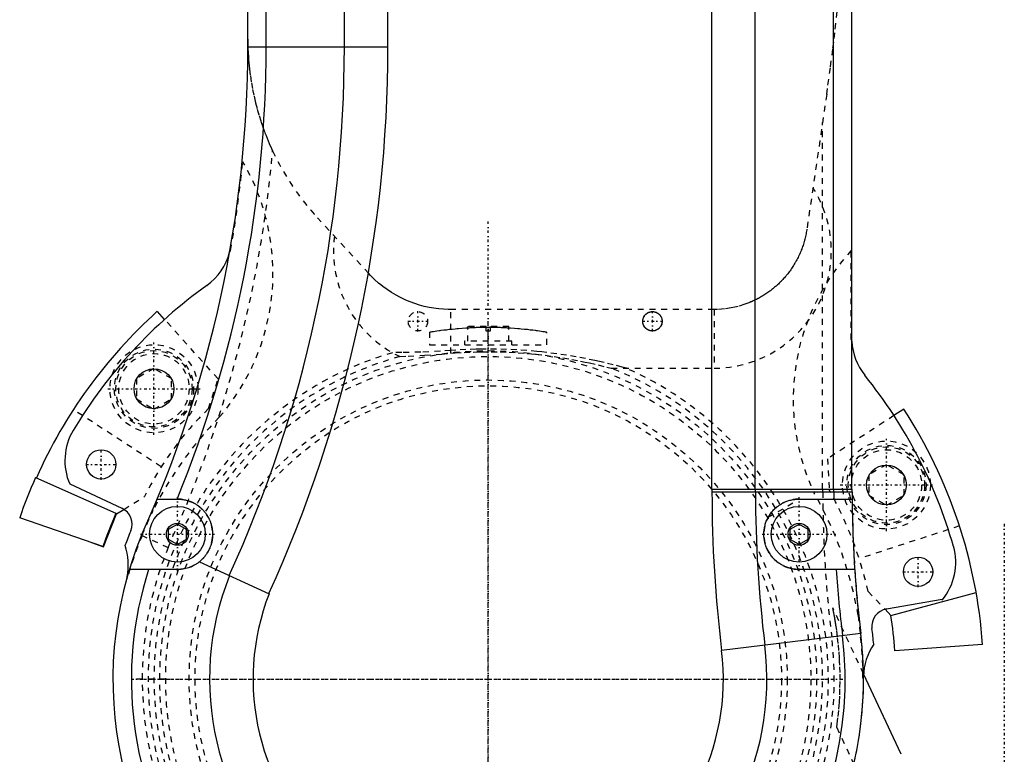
# Model space of a CAD drawing. Extents: x -484 to 152, y -5 to 754.
# Tile 6 of 14: x -168 to 0, y 317 to 442. Entities that reach past the tile are written whole.
import ezdxf

# ---------------------------------------------------------------- set-up
doc = ezdxf.new("R2010")
doc.units = 0
doc.linetypes.add('CENTER', pattern=[1.5, 0.45, -0.5, 0.05, -0.5])
doc.linetypes.add('DASHED', pattern=[2, 1, -1])
for name, color, linetype in [('AM_0', 7, 'CONTINUOUS'), ('AM_3', 7, 'DASHED'), ('AM_7', 7, 'CENTER')]:
    doc.layers.add(name, color=color, linetype=linetype)

msp = doc.modelspace()

# ---------------------------------------------------------------- linework, layer by layer
at = {"layer": 'AM_0', "color": 7, "linetype": 'CONTINUOUS'}
for p, q in [((-49.9, 362.4), (-49.9, 554.6)), ((-42.48, 362.4), (-42.48, 554.6)), ((-26, 362.4), (-26, 554.6)), ((-129, 437.8), (-129, 503)), ((-112.52, 437.8), (-112.52, 503)), ((-105.1, 437.8), (-105.1, 503)), ((-125.86, 437.8), (-125.86, 456)), ((-29.14, 362.4), (-29.14, 446)), ((-129, 437.8), (-105.1, 437.8)), ((-143.19, 391.32), (-144.42, 392.69)), ((-17.13, 376.02), (-18.81, 374.93)), ((-165.19, 364.37), (-151.49, 358.27)), ((-159.36, 363.28), (-150.48, 359.13)), ((-49.9, 362.4), (-26, 362.4)), ((-49.9, 361.93), (-25.95, 361.93)), ((-144.46, 360.7), (-141, 360.7)), ((-35, 360.7), (-25.95, 360.7)), ((-153.6, 352.53), (-151.37, 358.17)), ((-151.37, 358.17), (-150.12, 358.94)), ((-153.71, 352.63), (-167.9, 357.51)), ((-142.5, 355.57), (-141, 356.43)), ((-141, 356.43), (-139.5, 355.57)), ((-36.5, 355.57), (-35, 356.43)), ((-35, 356.43), (-33.5, 355.57)), ((-147.11, 354.53), (-147.15, 354.54)), ((-142.5, 353.83), (-142.5, 355.57)), ((-139.5, 355.57), (-139.5, 353.83)), ((-36.5, 353.83), (-36.5, 355.57)), ((-33.5, 355.57), (-33.5, 353.83)), ((-155.63, 353.29), (-153.6, 352.53)), ((-141, 352.97), (-142.5, 353.83)), ((-139.5, 353.83), (-141, 352.97)), ((-35, 352.97), (-36.5, 353.83)), ((-33.5, 353.83), (-35, 352.97)), ((-137.25, 350.01), (-125.36, 344.57)), ((-141, 348.7), (-149.21, 348.7)), ((-25.51, 348.7), (-35, 348.7)), ((-19.36, 340.87), (-4.8, 344.77)), ((-20.11, 341.97), (-10.61, 343.65)), ((-10.61, 343.65), (-10.61, 343.49)), ((-20.34, 341.92), (-19.36, 340.87)), ((-24.48, 337.8), (-48.2, 334.89)), ((-3.71, 335.89), (-18.67, 334.85)), ((-17.6, 317.2), (-23.99, 330.89))]:
    msp.add_line(p, q, dxfattribs=at)
for points in [[(-141, 360.7, 0), (-140.93, 360.7, 0), (-140.8, 360.7, 0), (-140.66, 360.69, 0), (-140.6, 360.69, 0), (-140.53, 360.68, 0), (-140.4, 360.67, 0), (-140.26, 360.65, 0), (-140.13, 360.64, 0), (-140, 360.62, 0), (-139.87, 360.59, 0), (-139.81, 360.58, 0), (-139.74, 360.57, 0), (-139.61, 360.54, 0), (-139.49, 360.51, 0), (-139.36, 360.47, 0), (-139.24, 360.43, 0), (-139.11, 360.4, 0), (-139.05, 360.37, 0), (-138.99, 360.35, 0), (-138.87, 360.31, 0), (-138.75, 360.26, 0), (-138.69, 360.24, 0), (-138.63, 360.21, 0), (-138.52, 360.16, 0), (-138.4, 360.11, 0), (-138.34, 360.08, 0), (-138.28, 360.05, 0), (-138.17, 359.99, 0), (-138.05, 359.93, 0), (-137.94, 359.86, 0), (-137.82, 359.79, 0), (-137.71, 359.72, 0), (-137.66, 359.68, 0), (-137.6, 359.64, 0), (-137.49, 359.57, 0), (-137.38, 359.49, 0), (-137.27, 359.4, 0), (-137.17, 359.32, 0), (-137.07, 359.23, 0), (-137.01, 359.19, 0), (-136.96, 359.14, 0), (-136.86, 359.05, 0), (-136.77, 358.95, 0), (-136.67, 358.85, 0), (-136.58, 358.75, 0), (-136.49, 358.65, 0), (-136.44, 358.6, 0), (-136.4, 358.55, 0), (-136.31, 358.44, 0), (-136.23, 358.34, 0), (-136.14, 358.23, 0), (-136.07, 358.11, 0), (-135.99, 358, 0), (-135.95, 357.94, 0), (-135.92, 357.89, 0), (-135.85, 357.77, 0), (-135.78, 357.65, 0), (-135.71, 357.54, 0), (-135.65, 357.42, 0), (-135.59, 357.3, 0), (-135.56, 357.24, 0), (-135.53, 357.18, 0), (-135.48, 357.06, 0), (-135.43, 356.93, 0), (-135.41, 356.87, 0), (-135.38, 356.81, 0), (-135.34, 356.68, 0), (-135.29, 356.56, 0), (-135.27, 356.49, 0), (-135.25, 356.43, 0), (-135.22, 356.3, 0), (-135.18, 356.16, 0), (-135.15, 356.03, 0), (-135.12, 355.89, 0), (-135.09, 355.76, 0), (-135.08, 355.69, 0), (-135.07, 355.62, 0), (-135.05, 355.48, 0), (-135.03, 355.34, 0), (-135.02, 355.2, 0), (-135.01, 355.05, 0), (-135, 354.91, 0), (-135, 354.84, 0), (-135, 354.77, 0), (-135, 354.63, 0), (-135, 354.48, 0), (-135.01, 354.34, 0), (-135.02, 354.2, 0), (-135.03, 354.06, 0), (-135.04, 353.98, 0), (-135.05, 353.91, 0), (-135.07, 353.77, 0), (-135.1, 353.63, 0), (-135.12, 353.49, 0), (-135.15, 353.35, 0), (-135.19, 353.21, 0), (-135.2, 353.15, 0), (-135.22, 353.08, 0), (-135.26, 352.94, 0), (-135.31, 352.81, 0), (-135.35, 352.68, 0), (-135.4, 352.55, 0), (-135.45, 352.42, 0), (-135.48, 352.35, 0), (-135.5, 352.29, 0), (-135.56, 352.17, 0), (-135.62, 352.04, 0), (-135.65, 351.98, 0), (-135.68, 351.92, 0), (-135.75, 351.8, 0), (-135.82, 351.67, 0), (-135.85, 351.61, 0), (-135.89, 351.55, 0), (-135.97, 351.43, 0), (-136.05, 351.32, 0), (-136.13, 351.2, 0), (-136.21, 351.08, 0), (-136.3, 350.97, 0), (-136.34, 350.92, 0), (-136.39, 350.86, 0), (-136.48, 350.75, 0), (-136.58, 350.65, 0), (-136.68, 350.54, 0), (-136.78, 350.44, 0), (-136.88, 350.34, 0), (-136.93, 350.29, 0), (-136.98, 350.24, 0), (-137.09, 350.15, 0), (-137.2, 350.06, 0), (-137.25, 350.01, 0)], [(-35, 348.7, 0), (-35.08, 348.7, 0), (-35.25, 348.71, 0), (-35.42, 348.71, 0), (-35.5, 348.72, 0), (-35.58, 348.73, 0), (-35.75, 348.75, 0), (-35.92, 348.77, 0), (-36.09, 348.8, 0), (-36.26, 348.83, 0), (-36.43, 348.87, 0), (-36.51, 348.89, 0), (-36.59, 348.92, 0), (-36.76, 348.96, 0), (-36.92, 349.02, 0), (-37.09, 349.07, 0), (-37.25, 349.14, 0), (-37.41, 349.21, 0), (-37.49, 349.24, 0), (-37.57, 349.28, 0), (-37.72, 349.35, 0), (-37.88, 349.43, 0), (-37.95, 349.48, 0), (-38.03, 349.52, 0), (-38.18, 349.61, 0), (-38.32, 349.7, 0), (-38.39, 349.75, 0), (-38.46, 349.8, 0), (-38.6, 349.9, 0), (-38.74, 350, 0), (-38.87, 350.11, 0), (-38.99, 350.22, 0), (-39.12, 350.34, 0), (-39.18, 350.39, 0), (-39.24, 350.45, 0), (-39.36, 350.58, 0), (-39.48, 350.7, 0), (-39.59, 350.84, 0), (-39.7, 350.97, 0), (-39.81, 351.11, 0), (-39.86, 351.18, 0), (-39.91, 351.26, 0), (-40.01, 351.4, 0), (-40.11, 351.56, 0), (-40.2, 351.71, 0), (-40.29, 351.87, 0), (-40.37, 352.03, 0), (-40.41, 352.11, 0), (-40.45, 352.19, 0), (-40.53, 352.36, 0), (-40.59, 352.53, 0), (-40.66, 352.7, 0), (-40.71, 352.87, 0), (-40.77, 353.05, 0), (-40.79, 353.13, 0), (-40.81, 353.22, 0), (-40.86, 353.4, 0), (-40.89, 353.57, 0), (-40.92, 353.75, 0), (-40.95, 353.93, 0), (-40.97, 354.1, 0), (-40.98, 354.19, 0), (-40.99, 354.28, 0), (-40.99, 354.45, 0), (-41, 354.63, 0), (-41, 354.71, 0), (-41, 354.8, 0), (-40.99, 354.98, 0), (-40.98, 355.16, 0), (-40.98, 355.25, 0), (-40.97, 355.34, 0), (-40.94, 355.51, 0), (-40.92, 355.69, 0), (-40.88, 355.87, 0), (-40.85, 356.05, 0), (-40.8, 356.22, 0), (-40.78, 356.31, 0), (-40.75, 356.4, 0), (-40.7, 356.57, 0), (-40.64, 356.75, 0), (-40.58, 356.92, 0), (-40.51, 357.08, 0), (-40.43, 357.25, 0), (-40.39, 357.33, 0), (-40.35, 357.41, 0), (-40.27, 357.57, 0), (-40.18, 357.73, 0), (-40.09, 357.88, 0), (-39.99, 358.03, 0), (-39.89, 358.17, 0), (-39.84, 358.24, 0), (-39.79, 358.31, 0), (-39.68, 358.45, 0), (-39.57, 358.58, 0), (-39.46, 358.71, 0), (-39.35, 358.84, 0), (-39.23, 358.96, 0), (-39.17, 359.02, 0), (-39.11, 359.07, 0), (-38.98, 359.19, 0), (-38.85, 359.3, 0), (-38.72, 359.41, 0), (-38.58, 359.51, 0), (-38.44, 359.61, 0), (-38.37, 359.66, 0), (-38.3, 359.71, 0), (-38.15, 359.8, 0), (-38.01, 359.89, 0), (-37.93, 359.94, 0), (-37.85, 359.98, 0), (-37.7, 360.06, 0), (-37.54, 360.13, 0), (-37.46, 360.17, 0), (-37.38, 360.21, 0), (-37.22, 360.27, 0), (-37.06, 360.33, 0), (-36.9, 360.39, 0), (-36.74, 360.44, 0), (-36.57, 360.49, 0), (-36.49, 360.51, 0), (-36.4, 360.53, 0), (-36.24, 360.57, 0), (-36.07, 360.6, 0), (-35.9, 360.63, 0), (-35.74, 360.65, 0), (-35.57, 360.67, 0), (-35.49, 360.68, 0), (-35.41, 360.69, 0), (-35.24, 360.7, 0), (-35.08, 360.7, 0), (-35, 360.7, 0)], [(-137.25, 350.01, 0), (-137.35, 349.94, 0), (-137.53, 349.8, 0), (-137.73, 349.67, 0), (-137.82, 349.61, 0), (-137.92, 349.55, 0), (-138.12, 349.44, 0), (-138.31, 349.34, 0), (-138.51, 349.24, 0), (-138.71, 349.15, 0), (-138.91, 349.07, 0), (-139.02, 349.04, 0), (-139.12, 349, 0), (-139.34, 348.94, 0), (-139.55, 348.88, 0), (-139.77, 348.83, 0), (-139.99, 348.79, 0), (-140.21, 348.75, 0), (-140.33, 348.74, 0), (-140.44, 348.73, 0), (-140.66, 348.71, 0), (-140.89, 348.7, 0), (-141, 348.7, 0)]]:
    msp.add_polyline3d(points, dxfattribs=at)
for centre, radius in [((-145, 379.5), 3.4), ((-154, 366.6), 2.5), ((-20.1, 363.1), 3.4), ((-141, 354.7), 4.75), ((-35, 354.7), 4.75), ((-141, 354.7), 1.88), ((-35, 354.7), 1.88), ((-14.7, 348.3), 2.5)]:
    msp.add_circle(centre, radius, dxfattribs=at)
for centre, radius, start, end in [((-329, 437.8), 200, 335.4, 0), ((-329, 437.8), 203.14, 337.6952, 0), ((-329, 437.8), 216.48, 335.4, 0), ((-329, 437.8), 223.9, 335.4, 0), ((-141.81, 405.24), 10, 305.5691, 345.8066), ((-131.63, 402.67), 0.5, 152.2108, 165.8066), ((-88, 330), 82.5, 125.5691, 149.0719), ((-88, 330), 84.35, 131.9868, 156), ((-26.49, 387.57), 0.5, 2.7294, 12.5315), ((-16, 388.07), 10, 182.7294, 218.8877), ((-88, 330), 82.5, 15.9281, 38.8877), ((-88, 330), 84.5, 4, 33), ((-150.19, 367.26), 10, 149.0719, 203.4855), ((-88, 330), 84.5, 156, 161), ((174, 362.4), 223.9, 180, 180.1203), ((172.05, 361.93), 221.9, 180, 187), ((174, 362.4), 216.48, 180, 180.1245), ((172.05, 361.93), 214.48, 180, 187), ((174, 362.4), 203.14, 180, 180.1326), ((172.05, 361.93), 201.14, 180, 180.3503), ((174, 362.4), 200, 180, 180.1347), ((172.05, 361.93), 198, 180, 187), ((-88, 330), 69.5, 156, 161), ((-151.74, 356.41), 3, 337.4922, 65), ((-88, 330), 64, 157.4667, 7), ((-88, 330), 66, 157.4919, 159.8005), ((-159.38, 349.5), 10, 348.2671, 19.2011), ((-18.28, 349.9), 10, 320.144, 15.928), ((-88, 330), 60.86, 162.1043, 262.4461), ((-88, 330), 47.52, 158.1838, 7), ((172.05, 361.93), 201.14, 183.7712, 187), ((-149.1, 347.37), 0.5, 168.2671, 181.8099), ((-88, 330), 40.1, 158.6996, 7), ((-19.59, 339.02), 3, 100, 187.5081), ((-88, 330), 69.5, 4, 9), ((-88, 330), 66, 5.1995, 7.5081), ((-88, 330), 60.86, 277.5539, 7), ((-14, 330.36), 10, 145.7989, 179.2371), ((-24.5, 330.5), 0.5, 355.2756, 359.2371)]:
    msp.add_arc(centre, radius, start, end, dxfattribs=at)
at = {"layer": 'AM_3', "color": 6, "linetype": 'DASHED'}
for p, q in [((-30.29, 429.7), (-33.67, 406.68)), ((-31, 362.4), (-31, 424.87)), ((-108.38, 399.14), (-117.12, 408.64)), ((-26.1, 387.89), (-26.1, 403.05)), ((-49.5, 393), (-94.4, 393)), ((-94.4, 385.54), (-94.4, 393)), ((-49.5, 393), (-49.5, 383)), ((-134.05, 381.18), (-143.19, 391.32)), ((-91.5, 387.6), (-91.5, 390.1)), ((-88.35, 390.1), (-91.5, 390.1)), ((-88.35, 389.3), (-88.35, 390.1)), ((-88.35, 390), (-87.65, 390)), ((-84.5, 390.1), (-87.65, 390.1)), ((-87.65, 390.1), (-87.65, 389.3)), ((-84.5, 387.6), (-84.5, 390.1)), ((-98, 389.16), (-98, 387)), ((-87.65, 389.3), (-88.35, 389.3)), ((-88, 387.6), (-88, 389.3)), ((-78, 387), (-78, 389.16)), ((-98, 387), (-78, 387)), ((-92.05, 387.6), (-92.05, 387)), ((-83.95, 387.6), (-92.05, 387.6)), ((-83.95, 387), (-83.95, 387.6)), ((-145, 382.96), (-148, 381.23)), ((-142, 381.23), (-145, 382.96)), ((-67.02, 383), (-49.5, 383)), ((-148, 381.23), (-148, 377.77)), ((-142, 377.77), (-142, 381.23)), ((-135.7, 376.12), (-134.05, 381.18)), ((-148, 377.77), (-145, 376.04)), ((-145, 376.04), (-142, 377.77)), ((-143.76, 366.21), (-158.74, 375.94)), ((-18.81, 374.93), (-30.13, 367.58)), ((-30.13, 367.58), (-29.85, 362.27)), ((-20.1, 366.56), (-23.1, 364.83)), ((-17.1, 364.83), (-20.1, 366.56)), ((-23.1, 364.83), (-23.1, 361.37)), ((-17.1, 361.37), (-17.1, 364.83)), ((-150.12, 358.94), (-146.6, 361.12)), ((-49.9, 361.93), (-42.48, 361.93)), ((-29.14, 361.93), (-26, 361.93)), ((-23.1, 361.37), (-20.1, 359.64)), ((-20.1, 359.64), (-17.1, 361.37)), ((-36.04, 360), (-40.37, 357.5)), ((-7.64, 356.11), (-24.75, 350.55)), ((-147.11, 354.53), (-142.56, 352.44)), ((-23.2, 344.96), (-20.34, 341.92)), ((-23.99, 330.89), (-29.25, 342.17)), ((-143, 330), (-148, 330)), ((-28.57, 321.78), (-25.66, 315.54))]:
    msp.add_line(p, q, dxfattribs=at)
for points in [[(-30.29, 429.7, 0), (-30.07, 431.25, 0), (-29.63, 434.38, 0), (-29.22, 437.57, 0), (-29.01, 439.18, 0), (-28.82, 440.8, 0), (-28.44, 444.08, 0), (-28.09, 447.38, 0), (-27.07, 459.11, 0), (-26.11, 479.03, 0), (-26, 488.5, 0)], [(-129, 439.1, 0), (-129, 438.89, 0), (-129, 438.46, 0), (-128.99, 438.02, 0), (-128.98, 437.8, 0)], [(-128.98, 437.8, 0), (-128.97, 437.52, 0), (-128.94, 436.83, 0), (-128.89, 436, 0), (-128.86, 435.54, 0), (-128.82, 435.04, 0), (-128.71, 433.96, 0), (-128.56, 432.81, 0), (-128.38, 431.66, 0), (-128.17, 430.51, 0), (-127.94, 429.37, 0), (-127.81, 428.8, 0), (-127.67, 428.25, 0), (-127.39, 427.16, 0), (-127.08, 426.1, 0), (-126.76, 425.08, 0), (-126.42, 424.09, 0), (-126.07, 423.13, 0), (-125.89, 422.66, 0), (-125.71, 422.2, 0), (-125.33, 421.31, 0), (-124.96, 420.46, 0), (-124.77, 420.05, 0)], [(-33.67, 406.68, 0), (-33.69, 406.56, 0), (-33.72, 406.34, 0), (-33.76, 406.12, 0), (-33.78, 406.01, 0), (-33.8, 405.89, 0), (-33.85, 405.67, 0), (-33.9, 405.45, 0), (-33.95, 405.23, 0), (-34, 405.01, 0), (-34.06, 404.8, 0), (-34.09, 404.69, 0), (-34.12, 404.58, 0), (-34.19, 404.37, 0), (-34.25, 404.15, 0), (-34.32, 403.94, 0), (-34.39, 403.73, 0), (-34.47, 403.52, 0), (-34.51, 403.41, 0), (-34.55, 403.31, 0), (-34.63, 403.1, 0), (-34.71, 402.89, 0), (-34.75, 402.79, 0), (-34.8, 402.69, 0), (-34.89, 402.48, 0), (-34.98, 402.28, 0), (-35.03, 402.18, 0), (-35.07, 402.08, 0), (-35.17, 401.88, 0), (-35.27, 401.68, 0), (-35.38, 401.48, 0), (-35.48, 401.29, 0), (-35.59, 401.09, 0), (-35.64, 401, 0), (-35.7, 400.9, 0), (-35.81, 400.71, 0), (-35.93, 400.52, 0), (-36.05, 400.34, 0), (-36.17, 400.16, 0), (-36.29, 399.97, 0), (-36.35, 399.88, 0), (-36.41, 399.79, 0), (-36.54, 399.62, 0), (-36.67, 399.44, 0), (-36.8, 399.27, 0), (-36.93, 399.1, 0), (-37.07, 398.93, 0), (-37.14, 398.84, 0), (-37.21, 398.76, 0), (-37.34, 398.6, 0), (-37.49, 398.43, 0), (-37.63, 398.27, 0), (-37.77, 398.11, 0), (-37.92, 397.96, 0), (-38, 397.88, 0), (-38.07, 397.8, 0), (-38.22, 397.65, 0), (-38.37, 397.5, 0), (-38.53, 397.35, 0), (-38.69, 397.21, 0), (-38.84, 397.06, 0), (-38.92, 396.99, 0), (-39, 396.92, 0), (-39.17, 396.79, 0), (-39.33, 396.65, 0), (-39.41, 396.58, 0), (-39.49, 396.52, 0), (-39.66, 396.39, 0), (-39.82, 396.26, 0), (-39.91, 396.19, 0), (-39.99, 396.13, 0), (-40.16, 396.01, 0), (-40.33, 395.89, 0), (-40.5, 395.77, 0), (-40.68, 395.65, 0), (-40.85, 395.54, 0), (-40.94, 395.48, 0), (-41.03, 395.43, 0), (-41.2, 395.32, 0), (-41.38, 395.21, 0), (-41.56, 395.11, 0), (-41.74, 395.01, 0), (-41.92, 394.91, 0), (-42.01, 394.86, 0), (-42.1, 394.82, 0), (-42.28, 394.72, 0), (-42.46, 394.63, 0), (-42.65, 394.54, 0), (-42.83, 394.46, 0), (-43.02, 394.37, 0), (-43.11, 394.33, 0), (-43.2, 394.29, 0), (-43.39, 394.21, 0), (-43.58, 394.14, 0), (-44.24, 393.89, 0), (-45.39, 393.54, 0), (-45.97, 393.39, 0), (-46.56, 393.27, 0), (-47.73, 393.1, 0), (-48.91, 393.01, 0), (-49.5, 393, 0)], [(-131.94, 403.06, 0), (-131.95, 403.05, 0), (-131.96, 403.04, 0), (-131.98, 403.02, 0), (-131.99, 403.01, 0), (-131.99, 403.01, 0), (-132, 402.99, 0), (-132.02, 402.98, 0), (-132.03, 402.97, 0), (-132.03, 402.96, 0), (-132.04, 402.94, 0), (-132.05, 402.94, 0), (-132.05, 402.93, 0), (-132.05, 402.93, 0), (-132.06, 402.92, 0), (-132.06, 402.91, 0), (-132.06, 402.91, 0), (-132.07, 402.9, 0), (-132.07, 402.9, 0), (-132.07, 402.9, 0), (-132.07, 402.9, 0), (-132.07, 402.9, 0), (-132.07, 402.9, 0)], [(-94.4, 393, 0), (-94.81, 393, 0), (-95.63, 393.04, 0), (-96.45, 393.11, 0), (-96.86, 393.16, 0), (-97.27, 393.22, 0), (-98.09, 393.36, 0), (-98.91, 393.54, 0), (-99.73, 393.76, 0), (-100.54, 394.02, 0), (-101.34, 394.31, 0), (-101.74, 394.48, 0), (-102.14, 394.65, 0), (-102.94, 395.03, 0), (-103.72, 395.44, 0), (-104.49, 395.9, 0), (-105.25, 396.4, 0), (-105.98, 396.94, 0), (-106.34, 397.22, 0), (-106.7, 397.52, 0), (-107.39, 398.13, 0), (-108.06, 398.79, 0), (-108.38, 399.14, 0)], [(-60, 392.65, 0), (-59.99, 392.65, 0), (-59.97, 392.65, 0), (-59.94, 392.65, 0), (-59.93, 392.65, 0), (-59.92, 392.65, 0), (-59.9, 392.65, 0), (-59.88, 392.65, 0), (-59.85, 392.64, 0), (-59.83, 392.64, 0), (-59.81, 392.64, 0), (-59.8, 392.64, 0), (-59.79, 392.64, 0), (-59.77, 392.63, 0), (-59.75, 392.63, 0), (-59.73, 392.63, 0), (-59.71, 392.62, 0), (-59.69, 392.62, 0), (-59.68, 392.62, 0), (-59.67, 392.62, 0), (-59.65, 392.61, 0), (-59.63, 392.61, 0), (-59.62, 392.61, 0), (-59.61, 392.6, 0), (-59.6, 392.6, 0), (-59.58, 392.6, 0), (-59.57, 392.59, 0), (-59.56, 392.59, 0), (-59.55, 392.59, 0), (-59.53, 392.58, 0), (-59.52, 392.58, 0), (-59.5, 392.57, 0), (-59.49, 392.57, 0), (-59.48, 392.57, 0), (-59.47, 392.56, 0), (-59.46, 392.56, 0), (-59.44, 392.55, 0), (-59.39, 392.53, 0), (-59.31, 392.5, 0), (-59.23, 392.46, 0), (-59.15, 392.42, 0), (-59.12, 392.4, 0), (-59.09, 392.37, 0), (-59.02, 392.33, 0), (-58.97, 392.29, 0), (-58.91, 392.24, 0), (-58.86, 392.19, 0), (-58.8, 392.14, 0), (-58.78, 392.11, 0), (-58.75, 392.08, 0), (-58.71, 392.03, 0), (-58.66, 391.97, 0), (-58.64, 391.94, 0), (-58.62, 391.9, 0), (-58.58, 391.84, 0), (-58.54, 391.77, 0), (-58.53, 391.74, 0), (-58.51, 391.71, 0), (-58.48, 391.64, 0), (-58.45, 391.56, 0), (-58.42, 391.49, 0), (-58.4, 391.41, 0), (-58.39, 391.34, 0), (-58.38, 391.3, 0), (-58.37, 391.26, 0), (-58.36, 391.18, 0), (-58.35, 391.1, 0), (-58.35, 391.02, 0), (-58.35, 390.94, 0), (-58.36, 390.86, 0), (-58.36, 390.81, 0), (-58.37, 390.77, 0), (-58.38, 390.68, 0), (-58.4, 390.59, 0), (-58.43, 390.5, 0), (-58.46, 390.41, 0), (-58.5, 390.31, 0), (-58.52, 390.27, 0), (-58.54, 390.22, 0), (-58.6, 390.13, 0), (-58.66, 390.04, 0), (-58.72, 389.96, 0), (-58.8, 389.87, 0), (-58.84, 389.83, 0), (-58.85, 389.81, 0), (-58.87, 389.8, 0), (-58.88, 389.79, 0), (-58.88, 389.79, 0), (-58.9, 389.77, 0), (-58.91, 389.76, 0), (-58.92, 389.75, 0), (-58.92, 389.75, 0), (-58.94, 389.74, 0), (-58.95, 389.72, 0), (-58.96, 389.72, 0), (-58.97, 389.71, 0), (-58.99, 389.7, 0), (-59, 389.69, 0), (-59.02, 389.67, 0), (-59.03, 389.66, 0), (-59.05, 389.65, 0), (-59.06, 389.64, 0), (-59.07, 389.64, 0), (-59.08, 389.63, 0), (-59.1, 389.62, 0), (-59.12, 389.6, 0), (-59.14, 389.59, 0), (-59.16, 389.58, 0), (-59.17, 389.58, 0), (-59.17, 389.57, 0), (-59.19, 389.56, 0), (-59.21, 389.55, 0), (-59.23, 389.54, 0), (-59.25, 389.53, 0), (-59.27, 389.52, 0), (-59.28, 389.52, 0), (-59.29, 389.51, 0), (-59.31, 389.5, 0), (-59.33, 389.49, 0), (-59.35, 389.48, 0), (-59.37, 389.47, 0), (-59.39, 389.47, 0), (-59.4, 389.46, 0), (-59.41, 389.46, 0), (-59.43, 389.45, 0), (-59.45, 389.44, 0), (-59.48, 389.44, 0), (-59.5, 389.43, 0), (-59.52, 389.42, 0), (-59.53, 389.42, 0), (-59.54, 389.42, 0), (-59.56, 389.41, 0), (-59.58, 389.4, 0), (-59.6, 389.4, 0), (-59.61, 389.4, 0), (-59.63, 389.39, 0), (-59.65, 389.39, 0), (-59.66, 389.38, 0), (-59.67, 389.38, 0), (-59.7, 389.38, 0), (-59.72, 389.37, 0), (-59.74, 389.37, 0), (-59.76, 389.37, 0), (-59.79, 389.36, 0), (-59.8, 389.36, 0), (-59.81, 389.36, 0), (-59.83, 389.36, 0), (-59.85, 389.36, 0), (-59.88, 389.35, 0), (-59.9, 389.35, 0), (-59.92, 389.35, 0), (-59.93, 389.35, 0), (-59.94, 389.35, 0), (-59.97, 389.35, 0), (-59.99, 389.35, 0), (-60, 389.35, 0), (-60.01, 389.35, 0), (-60.03, 389.35, 0), (-60.06, 389.35, 0), (-60.07, 389.35, 0), (-60.08, 389.35, 0), (-60.1, 389.35, 0), (-60.12, 389.35, 0), (-60.15, 389.36, 0), (-60.17, 389.36, 0), (-60.19, 389.36, 0), (-60.2, 389.36, 0), (-60.21, 389.36, 0), (-60.24, 389.37, 0), (-60.26, 389.37, 0), (-60.28, 389.37, 0), (-60.3, 389.38, 0), (-60.33, 389.38, 0), (-60.34, 389.38, 0), (-60.35, 389.39, 0), (-60.37, 389.39, 0), (-60.39, 389.4, 0), (-60.4, 389.4, 0), (-60.42, 389.4, 0), (-60.44, 389.41, 0), (-60.46, 389.42, 0), (-60.47, 389.42, 0), (-60.48, 389.42, 0), (-60.5, 389.43, 0), (-60.52, 389.44, 0), (-60.55, 389.44, 0), (-60.57, 389.45, 0), (-60.59, 389.46, 0), (-60.6, 389.46, 0), (-60.61, 389.47, 0), (-60.63, 389.47, 0), (-60.65, 389.48, 0), (-60.67, 389.49, 0), (-60.69, 389.5, 0), (-60.71, 389.51, 0), (-60.72, 389.52, 0), (-60.73, 389.52, 0), (-60.75, 389.53, 0), (-60.77, 389.54, 0), (-60.79, 389.55, 0), (-60.81, 389.56, 0), (-60.83, 389.57, 0), (-60.83, 389.58, 0), (-60.84, 389.58, 0), (-60.86, 389.59, 0), (-60.88, 389.6, 0), (-60.9, 389.62, 0), (-60.92, 389.63, 0), (-60.93, 389.64, 0), (-60.94, 389.64, 0), (-60.95, 389.65, 0), (-60.97, 389.66, 0), (-60.98, 389.67, 0), (-61, 389.69, 0), (-61.01, 389.7, 0), (-61.03, 389.71, 0), (-61.04, 389.72, 0), (-61.05, 389.72, 0), (-61.06, 389.74, 0), (-61.08, 389.75, 0), (-61.08, 389.75, 0), (-61.09, 389.76, 0), (-61.1, 389.77, 0), (-61.12, 389.79, 0), (-61.12, 389.79, 0), (-61.13, 389.8, 0), (-61.15, 389.81, 0), (-61.16, 389.83, 0), (-61.2, 389.87, 0), (-61.28, 389.96, 0), (-61.34, 390.04, 0), (-61.4, 390.13, 0), (-61.46, 390.22, 0), (-61.48, 390.27, 0), (-61.5, 390.31, 0), (-61.54, 390.41, 0), (-61.57, 390.5, 0), (-61.6, 390.59, 0), (-61.62, 390.68, 0), (-61.63, 390.77, 0), (-61.64, 390.81, 0), (-61.64, 390.86, 0), (-61.65, 390.94, 0), (-61.65, 391.02, 0), (-61.65, 391.1, 0), (-61.64, 391.18, 0), (-61.63, 391.26, 0), (-61.62, 391.3, 0), (-61.61, 391.34, 0), (-61.6, 391.41, 0), (-61.58, 391.49, 0), (-61.55, 391.56, 0), (-61.52, 391.64, 0), (-61.49, 391.71, 0), (-61.47, 391.74, 0), (-61.46, 391.77, 0), (-61.42, 391.84, 0), (-61.38, 391.9, 0), (-61.36, 391.94, 0), (-61.34, 391.97, 0), (-61.29, 392.03, 0), (-61.25, 392.08, 0), (-61.22, 392.11, 0), (-61.2, 392.14, 0), (-61.14, 392.19, 0), (-61.09, 392.24, 0), (-61.03, 392.29, 0), (-60.98, 392.33, 0), (-60.91, 392.37, 0), (-60.88, 392.4, 0), (-60.85, 392.42, 0), (-60.77, 392.46, 0), (-60.69, 392.5, 0), (-60.61, 392.53, 0), (-60.56, 392.55, 0), (-60.54, 392.56, 0), (-60.53, 392.56, 0), (-60.52, 392.57, 0), (-60.51, 392.57, 0), (-60.5, 392.57, 0), (-60.48, 392.58, 0), (-60.47, 392.58, 0), (-60.45, 392.59, 0), (-60.44, 392.59, 0), (-60.43, 392.59, 0), (-60.42, 392.6, 0), (-60.4, 392.6, 0), (-60.39, 392.6, 0), (-60.38, 392.61, 0), (-60.37, 392.61, 0), (-60.35, 392.61, 0), (-60.33, 392.62, 0), (-60.32, 392.62, 0), (-60.31, 392.62, 0), (-60.29, 392.62, 0), (-60.27, 392.63, 0), (-60.25, 392.63, 0), (-60.23, 392.63, 0), (-60.21, 392.64, 0), (-60.2, 392.64, 0), (-60.19, 392.64, 0), (-60.17, 392.64, 0), (-60.15, 392.64, 0), (-60.12, 392.65, 0), (-60.1, 392.65, 0), (-60.08, 392.65, 0), (-60.07, 392.65, 0), (-60.06, 392.65, 0), (-60.03, 392.65, 0), (-60.01, 392.65, 0), (-60, 392.65, 0)], [(-98, 389.16, 0), (-97.99, 389.16, 0), (-97.95, 389.17, 0), (-97.86, 389.18, 0), (-97.8, 389.19, 0), (-97.73, 389.21, 0), (-97.55, 389.24, 0), (-97.32, 389.27, 0), (-97.05, 389.31, 0), (-96.74, 389.36, 0), (-96.39, 389.41, 0), (-96.2, 389.44, 0), (-96, 389.46, 0), (-95.59, 389.52, 0), (-95.14, 389.57, 0), (-94.67, 389.63, 0), (-94.17, 389.68, 0), (-93.62, 389.74, 0), (-93.34, 389.76, 0), (-93.05, 389.79, 0), (-92.45, 389.83, 0), (-91.82, 389.88, 0), (-91.5, 389.9, 0)], [(-91.5, 389.9, 0), (-91.42, 389.9, 0), (-91.25, 389.91, 0), (-91.07, 389.92, 0), (-90.99, 389.93, 0), (-90.9, 389.93, 0), (-90.72, 389.94, 0), (-90.55, 389.95, 0), (-90.37, 389.95, 0), (-90.2, 389.96, 0), (-90.02, 389.97, 0), (-89.93, 389.97, 0), (-89.84, 389.97, 0), (-89.67, 389.98, 0), (-89.49, 389.98, 0), (-89.31, 389.99, 0), (-89.14, 389.99, 0), (-88.96, 389.99, 0), (-88.87, 389.99, 0), (-88.78, 389.99, 0), (-88.61, 390, 0), (-88.43, 390, 0), (-88.35, 390, 0)], [(-87.65, 390, 0), (-87.57, 390, 0), (-87.39, 390, 0), (-87.22, 389.99, 0), (-87.13, 389.99, 0), (-87.04, 389.99, 0), (-86.86, 389.99, 0), (-86.69, 389.99, 0), (-86.51, 389.98, 0), (-86.33, 389.98, 0), (-86.16, 389.97, 0), (-86.07, 389.97, 0), (-85.98, 389.97, 0), (-85.8, 389.96, 0), (-85.63, 389.95, 0), (-85.45, 389.95, 0), (-85.28, 389.94, 0), (-85.1, 389.93, 0), (-85.01, 389.93, 0), (-84.93, 389.92, 0), (-84.75, 389.91, 0), (-84.58, 389.9, 0), (-84.5, 389.9, 0)], [(-84.5, 389.9, 0), (-84.18, 389.88, 0), (-83.55, 389.83, 0), (-82.95, 389.79, 0), (-82.66, 389.76, 0), (-82.38, 389.74, 0), (-81.83, 389.68, 0), (-81.33, 389.63, 0), (-80.86, 389.57, 0), (-80.41, 389.52, 0), (-80, 389.46, 0), (-79.8, 389.44, 0), (-79.61, 389.41, 0), (-79.26, 389.36, 0), (-78.95, 389.31, 0), (-78.68, 389.27, 0), (-78.45, 389.24, 0), (-78.27, 389.21, 0), (-78.2, 389.19, 0), (-78.14, 389.18, 0), (-78.05, 389.17, 0), (-78.01, 389.16, 0), (-78, 389.16, 0)], [(-26, 387.68, 0), (-26, 387.68, 0), (-26, 387.68, 0), (-26, 387.69, 0), (-26, 387.69, 0), (-26, 387.7, 0), (-26.01, 387.7, 0), (-26.01, 387.71, 0), (-26.01, 387.73, 0), (-26.02, 387.74, 0), (-26.02, 387.75, 0), (-26.02, 387.76, 0), (-26.03, 387.77, 0), (-26.03, 387.78, 0), (-26.04, 387.79, 0), (-26.07, 387.84, 0), (-26.1, 387.89, 0)], [(-64.44, 383, 0), (-65.18, 383.2, 0), (-66.69, 383.59, 0), (-68.23, 383.97, 0), (-69.01, 384.14, 0), (-69.8, 384.31, 0), (-71.39, 384.64, 0), (-73, 384.94, 0), (-74.65, 385.21, 0), (-76.31, 385.46, 0), (-78, 385.68, 0), (-78.85, 385.77, 0), (-79.7, 385.86, 0), (-81.43, 386.01, 0), (-83.15, 386.13, 0), (-84.88, 386.21, 0), (-86.61, 386.26, 0), (-88.35, 386.27, 0), (-89.21, 386.26, 0), (-90.08, 386.24, 0), (-91.81, 386.18, 0), (-93.54, 386.09, 0), (-94.4, 386.03, 0)], [(-94.4, 386.03, 0), (-96.16, 385.9, 0), (-99.5, 385.74, 0), (-102.73, 385.66, 0), (-104.35, 385.65, 0)], [(-103.06, 384.97, 0), (-101.67, 385.05, 0), (-98.86, 385.21, 0), (-95.94, 385.41, 0), (-94.4, 385.54, 0)], [(-94.4, 385.54, 0), (-93.63, 385.6, 0), (-92.1, 385.69, 0), (-90.57, 385.76, 0), (-89.8, 385.78, 0), (-89.04, 385.79, 0), (-87.5, 385.8, 0), (-85.96, 385.77, 0), (-84.43, 385.72, 0), (-82.89, 385.63, 0), (-81.36, 385.52, 0), (-80.6, 385.45, 0), (-79.83, 385.37, 0), (-78.3, 385.2, 0), (-76.78, 384.99, 0), (-75.26, 384.76, 0), (-73.75, 384.5, 0), (-72.25, 384.22, 0), (-71.5, 384.06, 0), (-70.75, 383.9, 0), (-69.25, 383.56, 0), (-67.76, 383.19, 0), (-67.02, 383, 0)], [(-149.6, 347.35, 0), (-149.6, 347.35, 0), (-149.6, 347.35, 0), (-149.6, 347.34, 0), (-149.6, 347.34, 0), (-149.6, 347.34, 0), (-149.6, 347.33, 0), (-149.6, 347.32, 0), (-149.6, 347.31, 0), (-149.6, 347.3, 0), (-149.6, 347.29, 0), (-149.6, 347.28, 0), (-149.6, 347.27, 0), (-149.59, 347.26, 0), (-149.59, 347.25, 0), (-149.57, 347.2, 0), (-149.55, 347.15, 0)], [(-28.57, 321.78, 0), (-28.48, 322.41, 0), (-28.34, 323.66, 0), (-28.22, 324.9, 0), (-28.17, 325.51, 0), (-28.13, 326.11, 0), (-28.06, 327.33, 0), (-28.02, 328.58, 0), (-28, 329.85, 0), (-28.01, 331.12, 0), (-28.05, 332.39, 0), (-28.08, 333.02, 0), (-28.11, 333.64, 0), (-28.2, 334.88, 0), (-28.31, 336.08, 0), (-28.44, 337.24, 0), (-28.58, 338.34, 0), (-28.67, 338.96, 0), (-28.7, 339.15, 0), (-28.73, 339.33, 0), (-28.74, 339.42, 0), (-28.76, 339.51, 0), (-28.79, 339.69, 0), (-28.82, 339.88, 0), (-28.83, 339.97, 0), (-28.85, 340.06, 0), (-28.88, 340.23, 0), (-28.91, 340.41, 0), (-28.92, 340.49, 0), (-28.94, 340.58, 0), (-28.97, 340.75, 0), (-29, 340.91, 0), (-29.03, 341.06, 0), (-29.06, 341.21, 0), (-29.08, 341.35, 0), (-29.1, 341.42, 0), (-29.11, 341.49, 0), (-29.13, 341.61, 0), (-29.16, 341.74, 0), (-29.17, 341.8, 0), (-29.18, 341.82, 0), (-29.18, 341.84, 0), (-29.18, 341.85, 0), (-29.18, 341.86, 0), (-29.19, 341.88, 0), (-29.19, 341.89, 0), (-29.19, 341.91, 0), (-29.2, 341.93, 0), (-29.2, 341.94, 0), (-29.2, 341.95, 0), (-29.2, 341.96, 0), (-29.21, 341.97, 0), (-29.21, 341.99, 0), (-29.21, 342, 0), (-29.22, 342.02, 0), (-29.22, 342.03, 0), (-29.22, 342.04, 0), (-29.22, 342.04, 0), (-29.22, 342.06, 0), (-29.23, 342.07, 0), (-29.23, 342.07, 0), (-29.23, 342.08, 0), (-29.23, 342.09, 0), (-29.23, 342.1, 0), (-29.23, 342.1, 0), (-29.23, 342.11, 0), (-29.24, 342.12, 0), (-29.24, 342.12, 0), (-29.24, 342.13, 0), (-29.24, 342.14, 0), (-29.24, 342.15, 0), (-29.24, 342.15, 0), (-29.24, 342.15, 0), (-29.24, 342.16, 0), (-29.25, 342.16, 0), (-29.25, 342.16, 0), (-29.25, 342.17, 0), (-29.25, 342.17, 0), (-29.25, 342.17, 0), (-29.25, 342.17, 0), (-29.25, 342.17, 0), (-29.25, 342.17, 0), (-29.25, 342.17, 0)], [(-24.1, 330.2, 0), (-24.09, 330.21, 0), (-24.08, 330.23, 0), (-24.07, 330.25, 0), (-24.06, 330.26, 0), (-24.06, 330.27, 0), (-24.05, 330.29, 0), (-24.04, 330.31, 0), (-24.02, 330.37, 0), (-24.01, 330.42, 0), (-24, 330.43, 0), (-24, 330.44, 0), (-24, 330.45, 0), (-24, 330.45, 0), (-24, 330.46, 0), (-24, 330.46, 0), (-24, 330.46, 0), (-24, 330.46, 0), (-24, 330.46, 0), (-24, 330.46, 0), (-24, 330.46, 0), (-24, 330.46, 0), (-24, 330.46, 0)]]:
    msp.add_polyline3d(points, dxfattribs=at)
for centre, radius in [((-100, 391), 1.65), ((-60, 391), 1.65), ((-145, 379.5), 7.5), ((-145, 379.5), 6.75), ((-145, 379.5), 6.5), ((-145, 379.5), 6), ((-88, 330), 56), ((-88, 330), 55), ((-88, 330), 51), ((-88, 330), 50), ((-20.1, 363.1), 7.5), ((-20.1, 363.1), 6.75), ((-20.1, 363.1), 6.5), ((-20.1, 363.1), 6)]:
    msp.add_circle(centre, radius, dxfattribs=at)
for centre, radius, start, end in [((-329, 437.8), 205, 335.4, 355.0333), ((-84, 439.1), 45, 205.0425, 222.6056), ((-162.2, 399.2), 37.5, 319.0793, 30.4202), ((-329, 437.8), 200.1, 350.0012, 354.3753), ((-49.5, 403), 20, 270, 32.5003), ((-94.4, 403), 20, 172.7993, 244.3319), ((1.4, 377.7), 37.4, 137.3344, 205.2854), ((-88, 330), 58, 106.37, 66.0349), ((-88, 330), 57, 105.3233, 68.4075), ((-98.26, 337.44), 53.83, 134.0687, 153.9037), ((-88, 330), 64, 135.777, 153.2562), ((-88, 330), 64, 9.7992, 29.7166), ((174, 362.4), 205, 180, 180.1314), ((172.05, 361.93), 203, 180, 187), ((-88, 330), 66.5, 13, 29.0276), ((-141, 354.7), 6, 270, 90), ((-35, 354.7), 6, 90, 270), ((172.05, 361.93), 198, 180.3559, 187), ((-329, 437.8), 200.1, 335.4, 336.7465), ((-88, 330), 63.9, 157.47, 164.4322), ((-88, 330), 59, 157.6419, 7), ((172.05, 361.93), 198.1, 186.096, 187), ((-88, 330), 64, 262.8192, 7), ((-88, 330), 63.9, 0.1777, 7)]:
    msp.add_arc(centre, radius, start, end, dxfattribs=at)
at = {"layer": 'AM_7', "color": 4, "linetype": 'CENTER'}
for p, q in [((-88, 271.2), (-88, 408)), ((-100, 389.27), (-100, 392.73)), ((-60, 389.27), (-60, 392.73)), ((-101.73, 391), (-98.27, 391)), ((-88, 263.1), (-88, 390.9)), ((-61.73, 391), (-58.27, 391)), ((-145, 371.62), (-145, 387.38)), ((-152.88, 379.5), (-137.12, 379.5)), ((-20.1, 355.23), (-20.1, 370.98)), ((-154, 363.98), (-154, 369.23)), ((-156.62, 366.6), (-151.38, 366.6)), ((-27.97, 363.1), (-12.22, 363.1)), ((-141, 348.4), (-141, 361)), ((-35, 348.4), (-35, 361)), ((0, 356.5), (0, 191.5)), ((-147.3, 354.7), (-134.7, 354.7)), ((-41.3, 354.7), (-28.7, 354.7)), ((-14.7, 345.68), (-14.7, 350.93)), ((-17.32, 348.3), (-12.07, 348.3)), ((-148.9, 330), (-27.1, 330)), ((-146.8, 330), (-29.2, 330))]:
    msp.add_line(p, q, dxfattribs=at)

doc.saveas('drawing.dxf')
